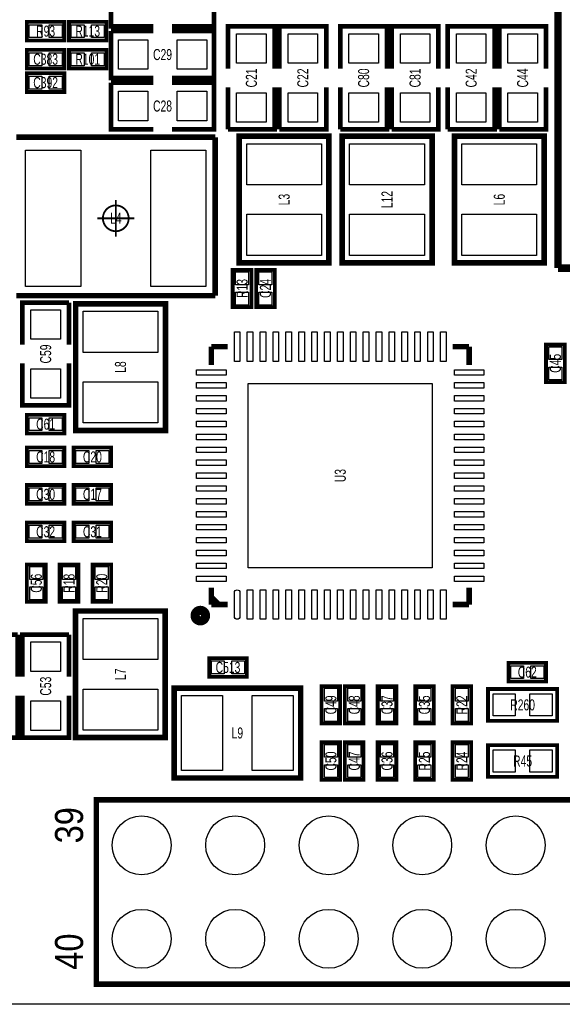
# Model space of a CAD drawing. Extents: x -3 to 88, y 0 to 100.
# Tile 2 of 15: x 25 to 40, y 0 to 27. Entities that reach past the tile are written whole.
import ezdxf
from ezdxf.enums import TextEntityAlignment as Align

# ---------------------------------------------------------------- set-up
doc = ezdxf.new("R2010")
doc.units = 0
for name, color, linetype in [('BG_OUTLINE', 12, 'CONTINUOUS'), ('PG_SILKSCREEN_TOP', 253, 'CONTINUOUS'), ('PIN_TOP', 92, 'CONTINUOUS'), ('RD_SILKSCREEN_TOP', 85, 'CONTINUOUS')]:
    doc.layers.add(name, color=color, linetype=linetype)

msp = doc.modelspace()

# ---------------------------------------------------------------- linework, layer by layer
at = {"layer": 'BG_OUTLINE'}
msp.add_lwpolyline([(20.999958, 55.999888), (83.49996, 55.999888, -0.414214), (85.000084, 54.500018), (85.000084, 1.500124, -0.414249), (83.49996, 0), (1.500124, 0, -0.41426), (0, 1.500124), (0, 54.500018, -0.414229), (1.500124, 55.999888), (15.999968, 55.999888, -0.414239), (16.999966, 54.99989), (16.999966, 52.500022, 0.414244), (18.50009, 50.999898, 0.414203), (19.99996, 52.500022), (19.99996, 54.99989, -0.414224)], format="xyb", close=True, dxfattribs=at)
at = {"layer": 'PG_SILKSCREEN_TOP'}
for points, const_width in [([(39.82499, 19.982688), (39.82499, 34.982887)], 0.199898), ([(28.829, 26.543), (27.686, 26.543), (27.686, 27.813)], 0.127), ([(29.337, 27.813), (30.48, 27.813), (30.48, 26.543), (29.337, 26.543)], 0.127), ([(26.416, 26.67), (25.4, 26.67), (25.4, 26.162), (26.416, 26.162), (26.416, 26.67)], 0.1016), ([(27.559, 26.67), (26.543, 26.67), (26.543, 26.162), (27.559, 26.162), (27.559, 26.67)], 0.1016), ([(28.829, 25.146), (27.686, 25.146), (27.686, 26.416)], 0.127), ([(27.686, 26.416), (28.829, 26.416)], 0.127), ([(29.337, 26.416), (30.48, 26.416), (30.48, 25.146), (29.337, 25.146)], 0.127), ([(30.861, 25.4), (30.861, 26.543), (32.131, 26.543), (32.131, 25.4)], 0.127), ([(32.258, 25.4), (32.258, 26.543), (33.528, 26.543), (33.528, 25.4)], 0.127), ([(33.909, 25.4), (33.909, 26.543), (35.179, 26.543), (35.179, 25.4)], 0.127), ([(35.306, 25.4), (35.306, 26.543), (36.576, 26.543), (36.576, 25.4)], 0.127), ([(36.83, 25.4), (36.83, 26.543), (38.1, 26.543), (38.1, 25.4)], 0.127), ([(38.227, 25.4), (38.227, 26.543), (39.497, 26.543), (39.497, 25.4)], 0.127), ([(25.4, 25.4), (26.416, 25.4), (26.416, 25.908), (25.4, 25.908), (25.4, 25.4)], 0.1016), ([(27.559, 25.908), (26.543, 25.908), (26.543, 25.4), (27.559, 25.4), (27.559, 25.908)], 0.1016), ([(25.4, 24.765), (26.416, 24.765), (26.416, 25.273), (25.4, 25.273), (25.4, 24.765)], 0.1016), ([(28.829, 23.749), (27.686, 23.749), (27.686, 25.019)], 0.127), ([(27.686, 25.019), (28.829, 25.019)], 0.127), ([(29.337, 25.019), (30.48, 25.019), (30.48, 23.749), (29.337, 23.749)], 0.127), ([(32.131, 24.892), (32.131, 23.749), (30.861, 23.749)], 0.127), ([(30.861, 23.749), (30.861, 24.892)], 0.127), ([(33.528, 24.892), (33.528, 23.749), (32.258, 23.749)], 0.127), ([(32.258, 23.749), (32.258, 24.892)], 0.127), ([(35.179, 24.892), (35.179, 23.749), (33.909, 23.749)], 0.127), ([(33.909, 23.749), (33.909, 24.892)], 0.127), ([(36.576, 24.892), (36.576, 23.749), (35.306, 23.749)], 0.127), ([(35.306, 23.749), (35.306, 24.892)], 0.127), ([(38.1, 24.892), (38.1, 23.749), (36.83, 23.749)], 0.127), ([(36.83, 23.749), (36.83, 24.892)], 0.127), ([(39.497, 24.892), (39.497, 23.749), (38.227, 23.749)], 0.127), ([(38.227, 23.749), (38.227, 24.892)], 0.127), ([(30.512995, 23.535894), (25.113005, 23.535894)], 0.1524), ([(30.512995, 19.235903), (30.512995, 23.535894)], 0.1524), ([(31.16199, 23.562818), (31.16199, 20.125182), (33.602168, 20.125182), (33.602168, 23.563072), (31.16199, 23.563072), (31.16199, 23.562818)], 0.1524), ([(36.40201, 20.125182), (36.40201, 23.562818), (33.961832, 23.562818), (33.961832, 20.124928), (36.40201, 20.124928), (36.40201, 20.125182)], 0.1524), ([(39.45001, 20.125182), (39.45001, 23.562818), (37.009832, 23.562818), (37.009832, 20.124928), (39.45001, 20.124928), (39.45001, 20.125182)], 0.1524), ([(27.813, 21.836101), (27.813, 20.835899)], 0.050013), ([(28.313101, 21.336), (27.312899, 21.336)], 0.050013), ([(49.824996, 19.982688), (39.82499, 19.982688)], 0.199898), ([(30.988, 19.939), (30.988, 18.923), (31.496, 18.923), (31.496, 19.939), (30.988, 19.939)], 0.1016), ([(32.131, 18.923), (32.131, 19.939), (31.623, 19.939), (31.623, 18.923), (32.131, 18.923)], 0.1016), ([(25.113005, 19.235903), (30.512995, 19.235903)], 0.1524), ([(25.273, 17.907), (25.273, 19.05), (26.543, 19.05)], 0.127), ([(26.543, 19.05), (26.543, 17.907)], 0.127), ([(29.16301, 15.578582), (29.16301, 19.016218), (26.722832, 19.016218), (26.722832, 15.578328), (29.16301, 15.578328), (29.16301, 15.578582)], 0.1524), ([(30.40888, 17.85112), (30.849062, 17.85112)], 0.150114), ([(30.40888, 17.85112), (30.40888, 17.350994)], 0.150114), ([(37.40912, 17.85112), (36.959032, 17.85112)], 0.150114), ([(37.40912, 17.85112), (37.40912, 17.350994)], 0.150114), ([(40.005, 16.891), (40.005, 17.907), (39.497, 17.907), (39.497, 16.891), (40.005, 16.891)], 0.1016), ([(26.543, 17.399), (26.543, 16.256), (25.273, 16.256), (25.273, 17.399)], 0.127), ([(25.4, 15.494), (26.416, 15.494), (26.416, 16.002), (25.4, 16.002), (25.4, 15.494)], 0.1016), ([(26.416, 15.113), (25.4, 15.113), (25.4, 14.605), (26.416, 14.605), (26.416, 15.113)], 0.1016), ([(27.686, 15.113), (26.67, 15.113), (26.67, 14.605), (27.686, 14.605), (27.686, 15.113)], 0.1016), ([(26.416, 14.097), (25.4, 14.097), (25.4, 13.589), (26.416, 13.589), (26.416, 14.097)], 0.1016), ([(27.686, 14.097), (26.67, 14.097), (26.67, 13.589), (27.686, 13.589), (27.686, 14.097)], 0.1016), ([(26.416, 13.081), (25.4, 13.081), (25.4, 12.573), (26.416, 12.573), (26.416, 13.081)], 0.1016), ([(27.686, 13.081), (26.67, 13.081), (26.67, 12.573), (27.686, 12.573), (27.686, 13.081)], 0.1016), ([(25.908, 10.922), (25.908, 11.938), (25.4, 11.938), (25.4, 10.922), (25.908, 10.922)], 0.1016), ([(26.797, 10.922), (26.797, 11.938), (26.289, 11.938), (26.289, 10.922), (26.797, 10.922)], 0.1016), ([(27.178, 11.938), (27.178, 10.922), (27.686, 10.922), (27.686, 11.938), (27.178, 11.938)], 0.1016), ([(30.40888, 10.85088), (30.40888, 11.310874)], 0.150114), ([(37.40912, 10.85088), (37.40912, 11.310874)], 0.150114), ([(30.609032, 10.85088), (30.40888, 11.051032)], 0.150114), ([(26.71699, 10.676636), (26.71699, 7.239), (29.157168, 7.239), (29.157168, 10.67689), (26.71699, 10.67689), (26.71699, 10.676636)], 0.1524), ([(30.40888, 10.85088), (30.849062, 10.85088)], 0.150114), ([(37.40912, 10.85088), (36.959032, 10.85088)], 0.150114), ([(23.876, 8.89), (23.876, 10.033), (25.146, 10.033)], 0.127), ([(25.146, 10.033), (25.146, 8.89)], 0.127), ([(25.273, 8.89), (25.273, 10.033), (26.543, 10.033)], 0.127), ([(26.543, 10.033), (26.543, 8.89)], 0.127), ([(30.353, 8.89), (31.369, 8.89), (31.369, 9.398), (30.353, 9.398), (30.353, 8.89)], 0.1016), ([(38.481, 8.763), (39.497, 8.763), (39.497, 9.271), (38.481, 9.271), (38.481, 8.763)], 0.1016), ([(29.396182, 6.14299), (32.833818, 6.14299), (32.833818, 8.583168), (29.395928, 8.583168), (29.395928, 6.14299), (29.396182, 6.14299)], 0.1524), ([(33.401, 8.636), (33.401, 7.62), (33.909, 7.62), (33.909, 8.636), (33.401, 8.636)], 0.1016), ([(34.036, 8.636), (34.036, 7.62), (34.544, 7.62), (34.544, 8.636), (34.036, 8.636)], 0.1016), ([(34.925, 8.636), (34.925, 7.62), (35.433, 7.62), (35.433, 8.636), (34.925, 8.636)], 0.1016), ([(35.941, 8.636), (35.941, 7.62), (36.449, 7.62), (36.449, 8.636), (35.941, 8.636)], 0.1016), ([(37.465, 7.62), (37.465, 8.636), (36.957, 8.636), (36.957, 7.62), (37.465, 7.62)], 0.1016), ([(37.9222, 8.5598), (39.8018, 8.5598), (39.8018, 7.6962), (37.9222, 7.6962), (37.9222, 8.5598)], 0.1016), ([(25.146, 8.382), (25.146, 7.239), (23.876, 7.239), (23.876, 8.382)], 0.127), ([(26.543, 8.382), (26.543, 7.239), (25.273, 7.239), (25.273, 8.382)], 0.127), ([(33.401, 7.112), (33.401, 6.096), (33.909, 6.096), (33.909, 7.112), (33.401, 7.112)], 0.1016), ([(34.036, 7.112), (34.036, 6.096), (34.544, 6.096), (34.544, 7.112), (34.036, 7.112)], 0.1016), ([(34.925, 7.112), (34.925, 6.096), (35.433, 6.096), (35.433, 7.112), (34.925, 7.112)], 0.1016), ([(36.449, 6.096), (36.449, 7.112), (35.941, 7.112), (35.941, 6.096), (36.449, 6.096)], 0.1016), ([(37.465, 6.096), (37.465, 7.112), (36.957, 7.112), (36.957, 6.096), (37.465, 6.096)], 0.1016), ([(37.9222, 7.0358), (39.8018, 7.0358), (39.8018, 6.1722), (37.9222, 6.1722), (37.9222, 7.0358)], 0.1016), ([(78.005051, 0.548005), (27.285061, 0.548005), (27.285061, 5.547995), (78.005051, 5.547995), (78.005051, 0.548005)], 0.150012)]:
    msp.add_lwpolyline(points, dxfattribs=dict(at, const_width=const_width))
for points, const_width in [([(28.163012, 21.336, 1), (27.462988, 21.336, 1), (28.163012, 21.336)], 0.050013), ([(30.250384, 10.551008, 1.000036), (29.967606, 10.550982, 0.999964), (30.250384, 10.551008)], 0.249936)]:
    msp.add_lwpolyline(points, format="xyb", dxfattribs=dict(at, const_width=const_width))
at = {"layer": 'PIN_TOP'}
for points in [[(25.807924, 26.591006), (25.807924, 26.240994), (25.457912, 26.240994), (25.457912, 26.591006)], [(26.358088, 26.591006), (26.358088, 26.240994), (26.008076, 26.240994), (26.008076, 26.591006)], [(26.950924, 26.591006), (26.950924, 26.240994), (26.600912, 26.240994), (26.600912, 26.591006)], [(27.501088, 26.591006), (27.501088, 26.240994), (27.151076, 26.240994), (27.151076, 26.591006)], [(31.89605, 25.54605), (31.09595, 25.54605), (31.09595, 26.34615), (31.89605, 26.34615)], [(33.29305, 25.54605), (32.49295, 25.54605), (32.49295, 26.34615), (33.29305, 26.34615)], [(34.94405, 25.54605), (34.14395, 25.54605), (34.14395, 26.34615), (34.94405, 26.34615)], [(36.34105, 25.54605), (35.54095, 25.54605), (35.54095, 26.34615), (36.34105, 26.34615)], [(37.86505, 25.54605), (37.06495, 25.54605), (37.06495, 26.34615), (37.86505, 26.34615)], [(39.26205, 25.54605), (38.46195, 25.54605), (38.46195, 26.34615), (39.26205, 26.34615)], [(27.88285, 25.38095), (27.88285, 26.18105), (28.68295, 26.18105), (28.68295, 25.38095)], [(29.48305, 25.38095), (29.48305, 26.18105), (30.28315, 26.18105), (30.28315, 25.38095)], [(25.457887, 25.478994), (25.457887, 25.829006), (25.807899, 25.829006), (25.807899, 25.478994)], [(26.008101, 25.478994), (26.008101, 25.829006), (26.358113, 25.829006), (26.358113, 25.478994)], [(26.950924, 25.829006), (26.950924, 25.478994), (26.600912, 25.478994), (26.600912, 25.829006)], [(27.501088, 25.829006), (27.501088, 25.478994), (27.151076, 25.478994), (27.151076, 25.829006)], [(25.457887, 24.843994), (25.457887, 25.194006), (25.807899, 25.194006), (25.807899, 24.843994)], [(26.008101, 24.843994), (26.008101, 25.194006), (26.358113, 25.194006), (26.358113, 24.843994)], [(27.88285, 23.98395), (27.88285, 24.78405), (28.68295, 24.78405), (28.68295, 23.98395)], [(29.48305, 23.98395), (29.48305, 24.78405), (30.28315, 24.78405), (30.28315, 23.98395)], [(31.89605, 23.94585), (31.09595, 23.94585), (31.09595, 24.74595), (31.89605, 24.74595)], [(33.29305, 23.94585), (32.49295, 23.94585), (32.49295, 24.74595), (33.29305, 24.74595)], [(34.94405, 23.94585), (34.14395, 23.94585), (34.14395, 24.74595), (34.94405, 24.74595)], [(36.34105, 23.94585), (35.54095, 23.94585), (35.54095, 24.74595), (36.34105, 24.74595)], [(37.86505, 23.94585), (37.06495, 23.94585), (37.06495, 24.74595), (37.86505, 24.74595)], [(39.26205, 23.94585), (38.46195, 23.94585), (38.46195, 24.74595), (39.26205, 24.74595)], [(31.369, 23.36165), (33.401, 23.36165), (33.401, 22.24405), (31.369, 22.24405)], [(36.195, 22.24405), (34.163, 22.24405), (34.163, 23.36165), (36.195, 23.36165)], [(39.243, 22.24405), (37.211, 22.24405), (37.211, 23.36165), (39.243, 23.36165)], [(26.863053, 23.185996), (26.863053, 19.486004), (25.362954, 19.486004), (25.362954, 23.185996)], [(30.263046, 23.185996), (30.263046, 19.486004), (28.762947, 19.486004), (28.762947, 23.185996)], [(31.369, 21.44395), (33.401, 21.44395), (33.401, 20.32635), (31.369, 20.32635)], [(36.195, 20.32635), (34.163, 20.32635), (34.163, 21.44395), (36.195, 21.44395)], [(39.243, 20.32635), (37.211, 20.32635), (37.211, 21.44395), (39.243, 21.44395)], [(31.066994, 19.881088), (31.417006, 19.881088), (31.417006, 19.531076), (31.066994, 19.531076)], [(32.052006, 19.531101), (31.701994, 19.531101), (31.701994, 19.881113), (32.052006, 19.881113)], [(31.066994, 19.330924), (31.417006, 19.330924), (31.417006, 18.980912), (31.066994, 18.980912)], [(32.052006, 18.980887), (31.701994, 18.980887), (31.701994, 19.330899), (32.052006, 19.330899)], [(25.50795, 18.85315), (26.30805, 18.85315), (26.30805, 18.05305), (25.50795, 18.05305)], [(28.956, 17.69745), (26.924, 17.69745), (26.924, 18.81505), (28.956, 18.81505)], [(31.183859, 17.45107), (31.033949, 17.45107), (31.033949, 18.25117), (31.183859, 18.25117)], [(31.533871, 17.45107), (31.383961, 17.45107), (31.383961, 18.25117), (31.533871, 18.25117)], [(31.883883, 17.45107), (31.733973, 17.45107), (31.733973, 18.25117), (31.883883, 18.25117)], [(32.233895, 17.45107), (32.083985, 17.45107), (32.083985, 18.25117), (32.233895, 18.25117)], [(32.583907, 17.45107), (32.433997, 17.45107), (32.433997, 18.25117), (32.583907, 18.25117)], [(32.933919, 17.45107), (32.784009, 17.45107), (32.784009, 18.25117), (32.933919, 18.25117)], [(33.283931, 17.45107), (33.134021, 17.45107), (33.134021, 18.25117), (33.283931, 18.25117)], [(33.633943, 17.45107), (33.484033, 17.45107), (33.484033, 18.25117), (33.633943, 18.25117)], [(33.983955, 17.45107), (33.834045, 17.45107), (33.834045, 18.25117), (33.983955, 18.25117)], [(34.333967, 17.45107), (34.184057, 17.45107), (34.184057, 18.25117), (34.333967, 18.25117)], [(34.683979, 17.45107), (34.534069, 17.45107), (34.534069, 18.25117), (34.683979, 18.25117)], [(35.033991, 17.45107), (34.884081, 17.45107), (34.884081, 18.25117), (35.033991, 18.25117)], [(35.384003, 17.45107), (35.234093, 17.45107), (35.234093, 18.25117), (35.384003, 18.25117)], [(35.734015, 17.45107), (35.584105, 17.45107), (35.584105, 18.25117), (35.734015, 18.25117)], [(36.084027, 17.45107), (35.934117, 17.45107), (35.934117, 18.25117), (36.084027, 18.25117)], [(36.434039, 17.45107), (36.284129, 17.45107), (36.284129, 18.25117), (36.434039, 18.25117)], [(36.784051, 17.45107), (36.634141, 17.45107), (36.634141, 18.25117), (36.784051, 18.25117)], [(39.926006, 17.499101), (39.575994, 17.499101), (39.575994, 17.849113), (39.926006, 17.849113)], [(25.50795, 17.25295), (26.30805, 17.25295), (26.30805, 16.45285), (25.50795, 16.45285)], [(30.80893, 17.076141), (30.00883, 17.076141), (30.00883, 17.226051), (30.80893, 17.226051)], [(37.80917, 17.076141), (37.00907, 17.076141), (37.00907, 17.226051), (37.80917, 17.226051)], [(39.926006, 16.948887), (39.575994, 16.948887), (39.575994, 17.298899), (39.926006, 17.298899)], [(28.956, 15.77975), (26.924, 15.77975), (26.924, 16.89735), (28.956, 16.89735)], [(30.80893, 16.726129), (30.00883, 16.726129), (30.00883, 16.876039), (30.80893, 16.876039)], [(36.408995, 11.851005), (31.409005, 11.851005), (31.409005, 16.850995), (36.408995, 16.850995)], [(37.80917, 16.726129), (37.00907, 16.726129), (37.00907, 16.876039), (37.80917, 16.876039)], [(30.80893, 16.376117), (30.00883, 16.376117), (30.00883, 16.526027), (30.80893, 16.526027)], [(37.80917, 16.376117), (37.00907, 16.376117), (37.00907, 16.526027), (37.80917, 16.526027)], [(30.80893, 16.026105), (30.00883, 16.026105), (30.00883, 16.176015), (30.80893, 16.176015)], [(37.80917, 16.026105), (37.00907, 16.026105), (37.00907, 16.176015), (37.80917, 16.176015)], [(25.457887, 15.572994), (25.457887, 15.923006), (25.807899, 15.923006), (25.807899, 15.572994)], [(26.008101, 15.572994), (26.008101, 15.923006), (26.358113, 15.923006), (26.358113, 15.572994)], [(30.80893, 15.676093), (30.00883, 15.676093), (30.00883, 15.826003), (30.80893, 15.826003)], [(37.80917, 15.676093), (37.00907, 15.676093), (37.00907, 15.826003), (37.80917, 15.826003)], [(30.80893, 15.326081), (30.00883, 15.326081), (30.00883, 15.475991), (30.80893, 15.475991)], [(37.80917, 15.326081), (37.00907, 15.326081), (37.00907, 15.475991), (37.80917, 15.475991)], [(25.807899, 15.034006), (25.807899, 14.683994), (25.457887, 14.683994), (25.457887, 15.034006)], [(26.358113, 15.034006), (26.358113, 14.683994), (26.008101, 14.683994), (26.008101, 15.034006)], [(27.077899, 15.034006), (27.077899, 14.683994), (26.727887, 14.683994), (26.727887, 15.034006)], [(27.628113, 15.034006), (27.628113, 14.683994), (27.278101, 14.683994), (27.278101, 15.034006)], [(30.80893, 14.976069), (30.00883, 14.976069), (30.00883, 15.125979), (30.80893, 15.125979)], [(37.80917, 14.976069), (37.00907, 14.976069), (37.00907, 15.125979), (37.80917, 15.125979)], [(30.80893, 14.626057), (30.00883, 14.626057), (30.00883, 14.775967), (30.80893, 14.775967)], [(37.80917, 14.626057), (37.00907, 14.626057), (37.00907, 14.775967), (37.80917, 14.775967)], [(30.80893, 14.276045), (30.00883, 14.276045), (30.00883, 14.425955), (30.80893, 14.425955)], [(37.80917, 14.276045), (37.00907, 14.276045), (37.00907, 14.425955), (37.80917, 14.425955)], [(25.807899, 14.018006), (25.807899, 13.667994), (25.457887, 13.667994), (25.457887, 14.018006)], [(26.358113, 14.018006), (26.358113, 13.667994), (26.008101, 13.667994), (26.008101, 14.018006)], [(27.077899, 14.018006), (27.077899, 13.667994), (26.727887, 13.667994), (26.727887, 14.018006)], [(27.628113, 14.018006), (27.628113, 13.667994), (27.278101, 13.667994), (27.278101, 14.018006)], [(30.80893, 13.926033), (30.00883, 13.926033), (30.00883, 14.075943), (30.80893, 14.075943)], [(37.80917, 13.926033), (37.00907, 13.926033), (37.00907, 14.075943), (37.80917, 14.075943)], [(30.80893, 13.576021), (30.00883, 13.576021), (30.00883, 13.725931), (30.80893, 13.725931)], [(37.80917, 13.576021), (37.00907, 13.576021), (37.00907, 13.725931), (37.80917, 13.725931)], [(30.80893, 13.226009), (30.00883, 13.226009), (30.00883, 13.375919), (30.80893, 13.375919)], [(37.80917, 13.226009), (37.00907, 13.226009), (37.00907, 13.375919), (37.80917, 13.375919)], [(25.807899, 13.002006), (25.807899, 12.651994), (25.457887, 12.651994), (25.457887, 13.002006)], [(26.358113, 13.002006), (26.358113, 12.651994), (26.008101, 12.651994), (26.008101, 13.002006)], [(27.077899, 13.002006), (27.077899, 12.651994), (26.727887, 12.651994), (26.727887, 13.002006)], [(27.628113, 13.002006), (27.628113, 12.651994), (27.278101, 12.651994), (27.278101, 13.002006)], [(30.80893, 12.875997), (30.00883, 12.875997), (30.00883, 13.025907), (30.80893, 13.025907)], [(37.80917, 12.875997), (37.00907, 12.875997), (37.00907, 13.025907), (37.80917, 13.025907)], [(30.80893, 12.525985), (30.00883, 12.525985), (30.00883, 12.675895), (30.80893, 12.675895)], [(37.80917, 12.525985), (37.00907, 12.525985), (37.00907, 12.675895), (37.80917, 12.675895)], [(30.80893, 12.175973), (30.00883, 12.175973), (30.00883, 12.325883), (30.80893, 12.325883)], [(37.80917, 12.175973), (37.00907, 12.175973), (37.00907, 12.325883), (37.80917, 12.325883)], [(25.829006, 11.530101), (25.478994, 11.530101), (25.478994, 11.880113), (25.829006, 11.880113)], [(26.718006, 11.530076), (26.367994, 11.530076), (26.367994, 11.880088), (26.718006, 11.880088)], [(27.256994, 11.880088), (27.607006, 11.880088), (27.607006, 11.530076), (27.256994, 11.530076)], [(30.80893, 11.825961), (30.00883, 11.825961), (30.00883, 11.975871), (30.80893, 11.975871)], [(37.80917, 11.825961), (37.00907, 11.825961), (37.00907, 11.975871), (37.80917, 11.975871)], [(30.80893, 11.475949), (30.00883, 11.475949), (30.00883, 11.625859), (30.80893, 11.625859)], [(37.80917, 11.475949), (37.00907, 11.475949), (37.00907, 11.625859), (37.80917, 11.625859)], [(25.829006, 10.979887), (25.478994, 10.979887), (25.478994, 11.329899), (25.829006, 11.329899)], [(26.718006, 10.979912), (26.367994, 10.979912), (26.367994, 11.329924), (26.718006, 11.329924)], [(27.256994, 11.329924), (27.607006, 11.329924), (27.607006, 10.979912), (27.256994, 10.979912)], [(31.533871, 10.45083), (31.383961, 10.45083), (31.383961, 11.25093), (31.533871, 11.25093)], [(31.883883, 10.45083), (31.733973, 10.45083), (31.733973, 11.25093), (31.883883, 11.25093)], [(32.233895, 10.45083), (32.083985, 10.45083), (32.083985, 11.25093), (32.233895, 11.25093)], [(32.583907, 10.45083), (32.433997, 10.45083), (32.433997, 11.25093), (32.583907, 11.25093)], [(32.933919, 10.45083), (32.784009, 10.45083), (32.784009, 11.25093), (32.933919, 11.25093)], [(33.283931, 10.45083), (33.134021, 10.45083), (33.134021, 11.25093), (33.283931, 11.25093)], [(33.633943, 10.45083), (33.484033, 10.45083), (33.484033, 11.25093), (33.633943, 11.25093)], [(33.983955, 10.45083), (33.834045, 10.45083), (33.834045, 11.25093), (33.983955, 11.25093)], [(34.333967, 10.45083), (34.184057, 10.45083), (34.184057, 11.25093), (34.333967, 11.25093)], [(34.683979, 10.45083), (34.534069, 10.45083), (34.534069, 11.25093), (34.683979, 11.25093)], [(35.033991, 10.45083), (34.884081, 10.45083), (34.884081, 11.25093), (35.033991, 11.25093)], [(35.384003, 10.45083), (35.234093, 10.45083), (35.234093, 11.25093), (35.384003, 11.25093)], [(35.734015, 10.45083), (35.584105, 10.45083), (35.584105, 11.25093), (35.734015, 11.25093)], [(36.084027, 10.45083), (35.934117, 10.45083), (35.934117, 11.25093), (36.084027, 11.25093)], [(36.434039, 10.45083), (36.284129, 10.45083), (36.284129, 11.25093), (36.434039, 11.25093)], [(36.784051, 10.45083), (36.634141, 10.45083), (36.634141, 11.25093), (36.784051, 11.25093)], [(26.924, 10.475468), (28.956, 10.475468), (28.956, 9.357868), (26.924, 9.357868)], [(25.50795, 9.83615), (26.30805, 9.83615), (26.30805, 9.03605), (25.50795, 9.03605)], [(30.410887, 8.968994), (30.410887, 9.319006), (30.760899, 9.319006), (30.760899, 8.968994)], [(30.961101, 8.968994), (30.961101, 9.319006), (31.311113, 9.319006), (31.311113, 8.968994)], [(38.538887, 8.841994), (38.538887, 9.192006), (38.888899, 9.192006), (38.888899, 8.841994)], [(39.089101, 8.841994), (39.089101, 9.192006), (39.439113, 9.192006), (39.439113, 8.841994)], [(26.924, 8.557768), (28.956, 8.557768), (28.956, 7.440168), (26.924, 7.440168)], [(33.479994, 8.578113), (33.830006, 8.578113), (33.830006, 8.228101), (33.479994, 8.228101)], [(34.114994, 8.578113), (34.465006, 8.578113), (34.465006, 8.228101), (34.114994, 8.228101)], [(35.003994, 8.578113), (35.354006, 8.578113), (35.354006, 8.228101), (35.003994, 8.228101)], [(36.019994, 8.578113), (36.370006, 8.578113), (36.370006, 8.228101), (36.019994, 8.228101)], [(37.386006, 8.228076), (37.035994, 8.228076), (37.035994, 8.578088), (37.386006, 8.578088)], [(29.59735, 6.35), (29.59735, 8.382), (30.71495, 8.382), (30.71495, 6.35)], [(31.51505, 6.35), (31.51505, 8.382), (32.63265, 8.382), (32.63265, 6.35)], [(38.062408, 7.828305), (38.062408, 8.427695), (38.661797, 8.427695), (38.661797, 7.828305)], [(39.062203, 7.828305), (39.062203, 8.427695), (39.661592, 8.427695), (39.661592, 7.828305)], [(25.50795, 8.23595), (26.30805, 8.23595), (26.30805, 7.43585), (25.50795, 7.43585)], [(33.479994, 8.027899), (33.830006, 8.027899), (33.830006, 7.677887), (33.479994, 7.677887)], [(34.114994, 8.027899), (34.465006, 8.027899), (34.465006, 7.677887), (34.114994, 7.677887)], [(35.003994, 8.027899), (35.354006, 8.027899), (35.354006, 7.677887), (35.003994, 7.677887)], [(36.019994, 8.027899), (36.370006, 8.027899), (36.370006, 7.677887), (36.019994, 7.677887)], [(37.386006, 7.677912), (37.035994, 7.677912), (37.035994, 8.027924), (37.386006, 8.027924)], [(33.479994, 7.054113), (33.830006, 7.054113), (33.830006, 6.704101), (33.479994, 6.704101)], [(34.114994, 7.054113), (34.465006, 7.054113), (34.465006, 6.704101), (34.114994, 6.704101)], [(35.003994, 7.054113), (35.354006, 7.054113), (35.354006, 6.704101), (35.003994, 6.704101)], [(36.370006, 6.704076), (36.019994, 6.704076), (36.019994, 7.054088), (36.370006, 7.054088)], [(37.386006, 6.704076), (37.035994, 6.704076), (37.035994, 7.054088), (37.386006, 7.054088)], [(38.062408, 6.304305), (38.062408, 6.903695), (38.661797, 6.903695), (38.661797, 6.304305)], [(39.062203, 6.304305), (39.062203, 6.903695), (39.661592, 6.903695), (39.661592, 6.304305)], [(33.479994, 6.503899), (33.830006, 6.503899), (33.830006, 6.153887), (33.479994, 6.153887)], [(34.114994, 6.503899), (34.465006, 6.503899), (34.465006, 6.153887), (34.114994, 6.153887)], [(35.003994, 6.503899), (35.354006, 6.503899), (35.354006, 6.153887), (35.003994, 6.153887)], [(36.370006, 6.153912), (36.019994, 6.153912), (36.019994, 6.503924), (36.370006, 6.503924)], [(37.386006, 6.153912), (37.035994, 6.153912), (37.035994, 6.503924), (37.386006, 6.503924)]]:
    msp.add_lwpolyline(points, close=True, dxfattribs=at)
msp.add_lwpolyline([(31.183859, 11.175975), (31.183859, 10.525785, -1), (31.033949, 10.525785), (31.033949, 11.175975, -1)], format="xyb", close=True, dxfattribs=at)
for centre in [(28.515056, 4.318), (31.055056, 4.318), (33.595056, 4.318), (36.135056, 4.318), (38.675056, 4.318), (28.515056, 1.778), (31.055056, 1.778), (33.595056, 1.778), (36.135056, 1.778), (38.675056, 1.778)]:
    msp.add_circle(centre, 0.799948, dxfattribs=at)

# ---------------------------------------------------------------- texts
at = {"layer": 'PG_SILKSCREEN_TOP', "width": 0.866667}
for s, p in [('39', (26.924, 4.3688)), ('40', (26.924, 0.9398))]:
    msp.add_text(s, height=0.762, rotation=90, dxfattribs=at).set_placement(p)
at = {"layer": 'RD_SILKSCREEN_TOP', "width": 0.699348}
for s, p in [('R93', (25.908, 26.265988)), ('R113', (27.051, 26.265988)), ('C29', (29.083, 25.630988)), ('C383', (25.908, 25.503988)), ('R101', (27.051, 25.503988)), ('C392', (25.908, 24.868988)), ('C28', (29.083, 24.233988)), ('L4', (27.813, 21.185988)), ('C61', (25.908, 15.597988)), ('C18', (25.908, 14.708988)), ('C20', (27.178, 14.708988)), ('C30', (25.908, 13.692988)), ('C17', (27.178, 13.692988)), ('C32', (25.908, 12.676988)), ('C31', (27.178, 12.676988)), ('C513', (30.861, 8.993988)), ('C62', (38.989, 8.866988)), ('R260', (38.862, 7.977988)), ('L9', (31.115, 7.215988)), ('R45', (38.862, 6.453988))]:
    msp.add_text(s, height=0.299999, dxfattribs=at).set_placement(p, align=Align.CENTER)
for s, p in [('C21', (31.645987, 25.145873)), ('C22', (33.042987, 25.145873)), ('C80', (34.693987, 25.145873)), ('C81', (36.090987, 25.145873)), ('C42', (37.614987, 25.145873)), ('C44', (39.011987, 25.145873)), ('L3', (32.534987, 21.843873)), ('L12', (35.328987, 21.843873)), ('L6', (38.376987, 21.843873)), ('R13', (31.391987, 19.430873)), ('C24', (32.026987, 19.430873)), ('C59', (26.057987, 17.652873)), ('L8', (28.089987, 17.297273)), ('C45', (39.900987, 17.398873)), ('U3', (34.058987, 14.350873)), ('C56', (25.803987, 11.429873)), ('R18', (26.692987, 11.429873)), ('R20', (27.581987, 11.429873)), ('L7', (28.089987, 8.957691)), ('C53', (26.057987, 8.635873)), ('C49', (33.804987, 8.127873)), ('C48', (34.439987, 8.127873)), ('C37', (35.328987, 8.127873)), ('C35', (36.344987, 8.127873)), ('R22', (37.360987, 8.127873)), ('C50', (33.804987, 6.603873)), ('C47', (34.439987, 6.603873)), ('C36', (35.328987, 6.603873)), ('R25', (36.344987, 6.603873)), ('R24', (37.360987, 6.603873))]:
    msp.add_text(s, height=0.299999, rotation=90, dxfattribs=at).set_placement(p, align=Align.CENTER)

doc.saveas('drawing.dxf')
